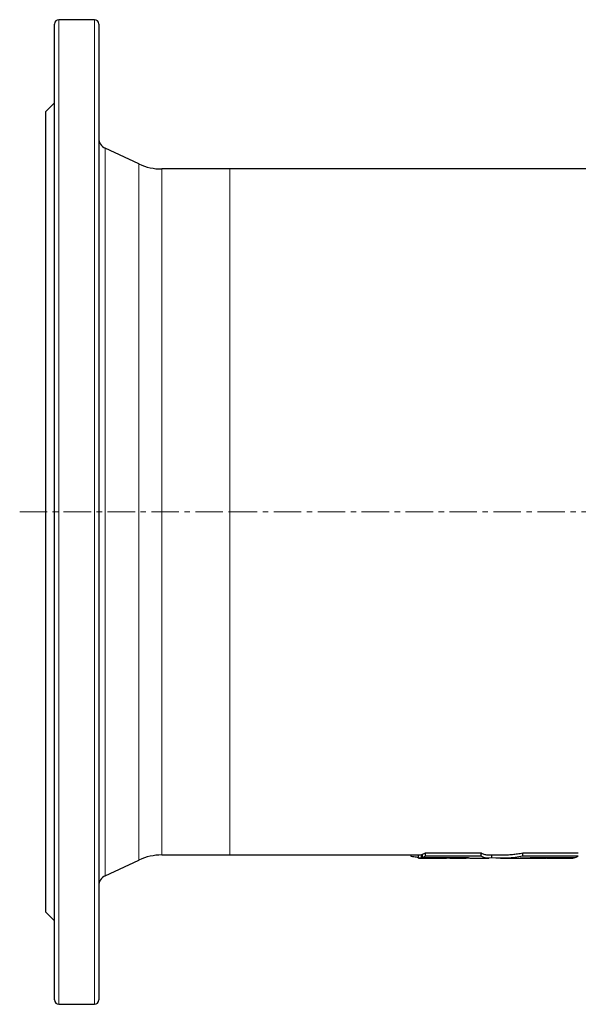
# Model space of a CAD drawing. Header units: millimetres. Extents: x 125 to 1271, y 96 to 1303.
# Tile 1 of 3: x 129 to 387, y 96 to 551. Entities that reach past the tile are written whole.
import ezdxf

# ---------------------------------------------------------------- set-up
doc = ezdxf.new("R2010")
doc.units = ezdxf.units.MM
doc.linetypes.add('CENTERX2', pattern=[20.32, 12.7, -2.54, 2.54, -2.54])
doc.layers.add('FORMAT', color=7, linetype='Continuous')

msp = doc.modelspace()

# ---------------------------------------------------------------- linework, layer by layer
at = {"color": 7, "linetype": 'Continuous', "lineweight": 25}
for p, q in [((163.72, 551.31), (147.22, 551.31)), ((145.22, 98.31), (145.22, 549.31)), ((165.72, 549.31), (165.72, 98.31)), ((145.22, 512.81), (141.22, 508.81)), ((141.22, 138.81), (141.22, 508.81)), ((184.29, 484.65), (168.61, 491.96)), ((226.31, 482.31), (194.86, 482.31)), ((466.63, 482.31), (226.31, 482.31)), ((194.86, 165.31), (226.31, 165.31)), ((226.31, 165.31), (313.6, 165.31)), ((310.17, 164.62), (310.17, 165.31)), ((313.6, 163.81), (313.6, 165.31)), ((314.94, 165.52), (315.47, 165.52)), ((314.94, 164.02), (314.94, 165.52)), ((315.47, 164.19), (315.47, 165.69)), ((316.86, 164.84), (316.86, 166.35)), ((320.21, 163.81), (319.56, 163.82)), ((319.56, 163.81), (326.48, 163.81)), ((327.68, 163.82), (326.48, 163.82)), ((328.1, 163.82), (327.68, 163.82)), ((328.1, 163.81), (335.59, 163.81)), ((334.07, 163.98), (334.07, 164.14)), ((338.48, 163.81), (346.09, 163.81)), ((342.58, 164.73), (342.58, 166.24)), ((346.09, 165.31), (351.56, 165.31)), ((347.48, 163.95), (347.48, 165.31)), ((351.56, 163.81), (359.13, 163.81)), ((361.75, 164.73), (361.75, 166.24)), ((362.01, 163.81), (369.41, 163.81)), ((366.42, 163.98), (366.42, 164.13)), ((372.84, 163.81), (381.34, 163.81)), ((373.95, 163.99), (373.95, 164.15)), ((378.83, 164), (378.83, 164.17)), ((382.2, 163.81), (384.21, 163.81)), ((385.55, 164.02), (385.55, 164.19)), ((168.61, 155.65), (184.29, 162.96)), ((141.22, 138.81), (145.22, 134.81)), ((147.22, 96.31), (163.72, 96.31))]:
    msp.add_line(p, q, dxfattribs=at)
at = {"color": 8, "linetype": 'Continuous', "lineweight": 18}
for p, q in [((147.22, 551.31), (147.22, 96.31)), ((163.72, 96.31), (163.72, 551.31)), ((168.61, 491.96), (168.61, 155.65)), ((184.29, 162.96), (184.29, 484.65)), ((194.86, 482.31), (194.86, 165.31)), ((226.31, 482.31), (226.31, 165.31))]:
    msp.add_line(p, q, dxfattribs=at)
at = {"color": 7, "linetype": 'Continuous', "lineweight": 25, "flags": 128}
msp.add_lwpolyline([(313.6, 163.81), (316.91, 163.81), (320.21, 163.81)], dxfattribs=at)
at = {"color": 7, "linetype": 'Continuous', "lineweight": 25}
for centre, radius, start, end in [((147.22, 549.31), 2, 90, 180), ((163.72, 549.31), 2, 0, 90), ((170.72, 496.49), 5, 180, 245), ((194.86, 507.31), 25, 245, 270), ((194.86, 140.31), 25, 90, 115), ((170.72, 151.12), 5, 115, 180), ((147.22, 98.31), 2, 180, 270), ((163.72, 98.31), 2, 270, 0)]:
    msp.add_arc(centre, radius, start, end, dxfattribs=at)
for points, knots in [([(313.6, 164.15), (313.29, 164.18), (312.15, 164.29), (311.01, 164.48), (310.17, 164.62)], [0, 0, 0, 0, 0.2677134, 1, 1, 1, 1]), ([(337.03, 163.98), (336.88, 163.94), (336.45, 163.84), (335.74, 163.79), (334.9, 163.82), (334.34, 163.93), (334.07, 163.98)], [0, 0, 0, 0, 0.155934, 0.437276, 0.718658, 1, 1, 1, 1]), ([(336.41, 164.13), (336.72, 164.05), (337.33, 163.88), (338.02, 163.8), (338.41, 163.81), (338.48, 163.82)], [0, 0, 0, 0, 0.445967, 0.892013, 1, 1, 1, 1]), ([(342.58, 166.24), (342.85, 166.11), (343.4, 165.84), (344.21, 165.56), (345.03, 165.38), (345.65, 165.3), (346.01, 165.31), (346.09, 165.32)], [0, 0, 0, 0, 0.232395, 0.464822, 0.697217, 0.930783, 1, 1, 1, 1]), ([(351.56, 165.32), (351.78, 165.31), (352.8, 165.3), (354.61, 165.38), (356.99, 165.55), (359.37, 165.83), (360.96, 166.11), (361.75, 166.24)], [0, 0, 0, 0, 0.066044, 0.29865, 0.532423, 0.766228, 1, 1, 1, 1]), ([(359.13, 163.82), (359.33, 163.81), (360.44, 163.79), (362.45, 163.88), (364.25, 164.05), (365.15, 164.13)], [0, 0, 0, 0, 0.102062, 0.551071, 1, 1, 1, 1]), ([(366.42, 163.98), (365.62, 163.93), (364, 163.82), (362.05, 163.79), (360.9, 163.83), (360.55, 163.84)], [0, 0, 0, 0, 0.411863, 0.823785, 1, 1, 1, 1]), ([(369.41, 163.82), (370.04, 163.82), (371.56, 163.82), (373.07, 163.93), (373.95, 163.99)], [0, 0, 0, 0, 0.417252, 1, 1, 1, 1]), ([(378.83, 164), (378.77, 163.99), (378.66, 163.97), (378.43, 163.94), (378.13, 163.91), (377.77, 163.88), (377.37, 163.86), (376.91, 163.85), (376.4, 163.83), (375.84, 163.82), (375.25, 163.81), (374.62, 163.81), (373.96, 163.81), (373.26, 163.81), (372.55, 163.81), (371.82, 163.81), (371.08, 163.81), (370.3, 163.81), (369.75, 163.81), (369.46, 163.81), (369.45, 163.81)], [0, 0, 0, 0, 0.057462, 0.114925, 0.174055, 0.233185, 0.290652, 0.348118, 0.407257, 0.466396, 0.523828, 0.581259, 0.640358, 0.699456, 0.756918, 0.81438, 0.87351, 0.93264, 0.996899, 1, 1, 1, 1]), ([(381.34, 163.81), (381.46, 163.81), (381.77, 163.81), (382.04, 163.81), (382.2, 163.81)], [0, 0, 0, 0, 0.3909934, 1, 1, 1, 1])]:
    msp.add_open_spline(points, degree=3, knots=knots, dxfattribs=at)
for points in [[(313.6, 165.31), (314.04, 165.33), (314.49, 165.4), (314.94, 165.52)], [(314.94, 164.02), (314.49, 163.9), (314.04, 163.83), (313.6, 163.81)], [(334.07, 163.98), (327.69, 163.99), (321.31, 164), (314.94, 164.02)], [(315.47, 165.69), (315.93, 165.86), (316.4, 166.08), (316.86, 166.35)], [(316.86, 164.84), (316.4, 164.57), (315.93, 164.35), (315.47, 164.19)], [(315.47, 164.19), (322.45, 164.16), (329.43, 164.14), (336.41, 164.13)], [(316.86, 166.35), (325.43, 166.29), (334.01, 166.26), (342.58, 166.24)], [(342.58, 164.73), (334.01, 164.75), (325.43, 164.78), (316.86, 164.84)], [(347.48, 163.95), (345.85, 163.61), (344.21, 163.87), (342.58, 164.73)], [(361.75, 164.73), (357.01, 163.87), (352.25, 163.61), (347.48, 163.95)], [(361.75, 166.24), (370.33, 166.26), (378.9, 166.29), (387.47, 166.35)], [(387.47, 164.84), (378.9, 164.78), (370.33, 164.75), (361.75, 164.73)], [(365.15, 164.13), (372.13, 164.14), (379.11, 164.16), (386.09, 164.19)], [(373.95, 163.99), (371.44, 163.99), (368.93, 163.98), (366.42, 163.98)], [(385.55, 164.02), (383.31, 164.01), (381.07, 164.01), (378.83, 164)], [(384.21, 163.81), (384.66, 163.83), (385.11, 163.9), (385.55, 164.02)], [(386.09, 164.19), (386.55, 164.35), (387.01, 164.57), (387.47, 164.84)]]:
    msp.add_open_spline(points, degree=3, dxfattribs=at)
at = {"layer": 'FORMAT', "linetype": 'CENTERX2', "lineweight": 18}
for p, q in [((129.11, 323.81), (226.31, 323.81)), ((226.31, 323.81), (466.63, 323.81))]:
    msp.add_line(p, q, dxfattribs=at)

doc.saveas('drawing.dxf')
